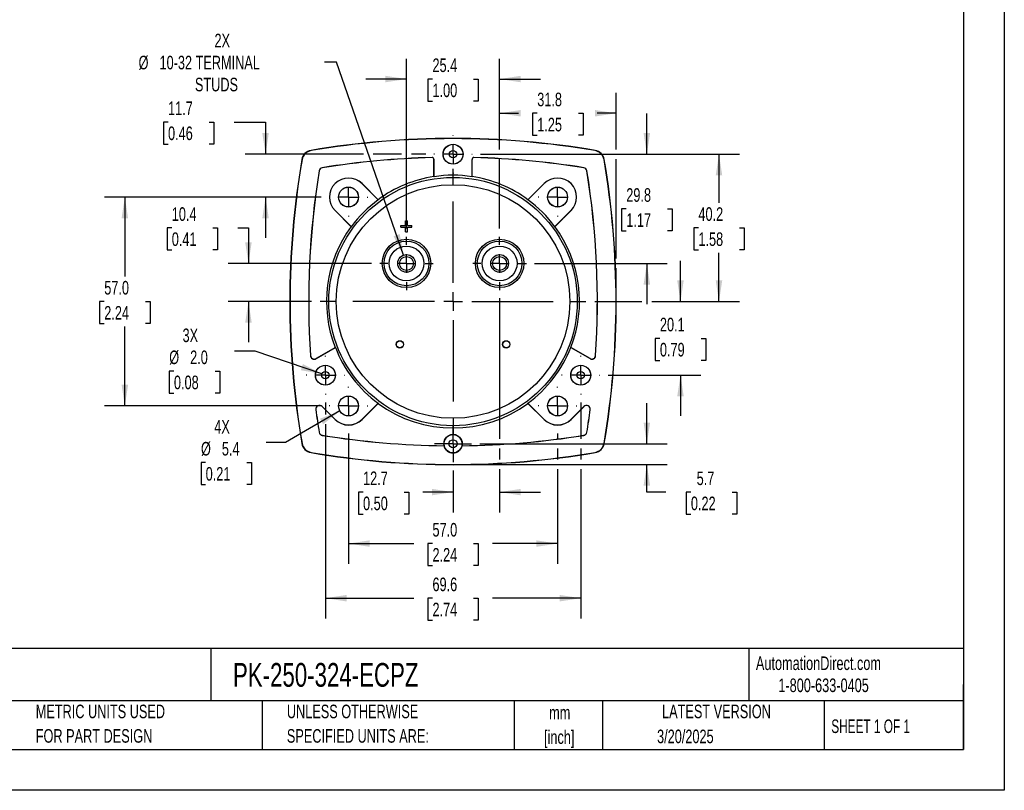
# Model space of a CAD drawing. Header units: millimetres. Extents: x 0 to 489, y 0 to 378.
# Tile 9 of 16: x 220 to 489, y 0 to 210. Entities that reach past the tile are written whole.
import ezdxf

# ---------------------------------------------------------------- set-up
doc = ezdxf.new("R2010")
doc.units = ezdxf.units.MM
doc.header["$LTSCALE"] = 1.75
doc.linetypes.add('CENTERX2', pattern=[20.32, 12.7, -2.54, 2.54, -2.54])
doc.layers.add('CENTER', color=40, linetype='CENTERX2')
doc.layers.add('DIMENSIONS', color=140, linetype='Continuous', lineweight=25)
doc.layers.add('TEXT', color=140, linetype='Continuous', lineweight=25)
doc.styles.add('SLDTEXTSTYLE0', font='TXT', dxfattribs={"width": 0.7})
doc.styles.add('SLDTEXTSTYLE1', font='TXT', dxfattribs={"width": 0.65})
doc.dimstyles.new('SLDDIMSTYLE0', dxfattribs={"dimtxt": 3.776514, "dimasz": 5.7785, "dimexe": 0, "dimexo": 0.0625, "dimgap": 0.944128, "dimtad": 0, "dimtih": 1, "dimtoh": 1, "dimrnd": 1e-09, "dimzin": 4, "dimdsep": 46, "dimtxsty": 'SLDTEXTSTYLE0', "dimsah": 1, "dimcen": 0.09, "dimadec": 0, "dimazin": 1, "dimtfac": 1, "dimtofl": 0, "dimtmove": 0, "dimatfit": 3, "dimfxl": 0, "dimfrac": 2, "dimtolj": 1, "dimtzin": 12, "dimarcsym": 0})
doc.dimstyles.new('SLDDIMSTYLE2', dxfattribs={"dimtxt": 3.776514, "dimasz": 5.7785, "dimexe": 0, "dimexo": 0.0625, "dimgap": 0.944128, "dimtad": 0, "dimtih": 1, "dimtoh": 1, "dimrnd": 1e-09, "dimzin": 12, "dimdsep": 46, "dimtxsty": 'SLDTEXTSTYLE0', "dimsah": 1, "dimcen": 0.09, "dimadec": 0, "dimazin": 3, "dimtfac": 1, "dimtmove": 0, "dimatfit": 0, "dimfxl": 0, "dimfrac": 2, "dimtolj": 1, "dimtzin": 12, "dimarcsym": 0})
doc.dimstyles.new('SLDDIMSTYLE3', dxfattribs={"dimtxt": 3.776514, "dimasz": 5.7785, "dimexe": 0, "dimexo": 0.0625, "dimgap": 0.944128, "dimtad": 0, "dimtih": 1, "dimtoh": 1, "dimrnd": 1e-09, "dimzin": 12, "dimdsep": 46, "dimtxsty": 'SLDTEXTSTYLE0', "dimsah": 1, "dimcen": 0.09, "dimadec": 0, "dimazin": 3, "dimtfac": 1, "dimtofl": 0, "dimtmove": 0, "dimatfit": 3, "dimfxl": 0, "dimfrac": 2, "dimtolj": 1, "dimtzin": 12, "dimarcsym": 0})
doc.dimstyles.new('SLDDIMSTYLE4', dxfattribs={"dimtxt": 3.776514, "dimasz": 5.7785, "dimexe": 0, "dimexo": 0.0625, "dimgap": 0.944128, "dimtad": 0, "dimtih": 1, "dimtoh": 1, "dimrnd": 1e-09, "dimzin": 12, "dimdsep": 46, "dimtxsty": 'SLDTEXTSTYLE0', "dimsah": 1, "dimcen": 0, "dimadec": 0, "dimazin": 3, "dimtfac": 1, "dimtofl": 0, "dimtmove": 0, "dimatfit": 3, "dimfxl": 0, "dimfrac": 2, "dimtolj": 1, "dimtzin": 12, "dimarcsym": 0})
doc.dimstyles.new('SLDDIMSTYLE5', dxfattribs={"dimtxt": 3.776514, "dimasz": 5.7785, "dimexe": 0, "dimexo": 0.0625, "dimgap": 0.944128, "dimtad": 0, "dimtih": 1, "dimtoh": 1, "dimrnd": 1e-09, "dimzin": 12, "dimdsep": 46, "dimtxsty": 'SLDTEXTSTYLE0', "dimsah": 1, "dimcen": 0, "dimadec": 0, "dimazin": 3, "dimtfac": 1, "dimtofl": 0, "dimtmove": 0, "dimatfit": 3, "dimfxl": 0, "dimfrac": 2, "dimtolj": 1, "dimtzin": 12, "dimarcsym": 0})
doc.dimstyles.new('SLDDIMSTYLE6', dxfattribs={"dimtxt": 3.776514, "dimasz": 5.7785, "dimexe": 0, "dimexo": 0.0625, "dimgap": 0.944128, "dimtad": 0, "dimtih": 1, "dimtoh": 1, "dimrnd": 1e-09, "dimzin": 4, "dimdsep": 46, "dimtxsty": 'SLDTEXTSTYLE0', "dimsah": 1, "dimcen": 0, "dimadec": 0, "dimazin": 1, "dimtfac": 1, "dimtofl": 0, "dimtmove": 0, "dimatfit": 3, "dimfxl": 0, "dimfrac": 2, "dimtolj": 1, "dimtzin": 12, "dimarcsym": 0})

# ---------------------------------------------------------------- blocks, each defined once
blk = doc.blocks.new('SW_NOTE_0')
at = {"layer": 'TEXT', "color": 0, "linetype": 'CENTERX2', "lineweight": 18, "char_height": 3.2375, "attachment_point": 1, "style": 'SLDTEXTSTYLE0'}
for s, insert in [('SIFAM TINSLEY SMART LOOK PANEL METER, 3.5IN ANALOG DIAL DISPLAY, 0-150A DC, VOLTAGE INPUT, SHUNT', (0, 4.17)), ('RATED, MOVING COIL, ROUND 3-HOLE MOUNT', (0, -1.69))]:
    blk.add_mtext(s, dxfattribs=dict(at, insert=insert))
blk = doc.blocks.new('SW_NOTE_0_1')
at = {"layer": 'TEXT', "color": 0, "linetype": 'CENTERX2', "lineweight": 18, "char_height": 3.704, "attachment_point": 2, "style": 'SLDTEXTSTYLE0'}
for s, insert in [('mm', (4.98, 4.77)), ('[inch]', (4.83, -1.91))]:
    blk.add_mtext(s, dxfattribs=dict(at, insert=insert))
blk = doc.blocks.new('SW_NOTE_0_2')
at = {"layer": 'TEXT', "color": 0, "linetype": 'CENTERX2', "lineweight": 18, "char_height": 3.7042, "attachment_point": 1, "style": 'SLDTEXTSTYLE0'}
for s, insert in [('UNLESS OTHERWISE', (0, 4.77)), ('SPECIFIED UNITS ARE:', (0, -1.91))]:
    blk.add_mtext(s, dxfattribs=dict(at, insert=insert))
blk = doc.blocks.new('SW_NOTE_0_6')
at = {"layer": 'TEXT', "color": 0, "linetype": 'CENTERX2', "lineweight": 18, "char_height": 3.7042, "attachment_point": 1, "style": 'SLDTEXTSTYLE0'}
for s, insert in [('METRIC UNITS USED', (0, 4.77)), ('FOR PART DESIGN', (0, -1.91))]:
    blk.add_mtext(s, dxfattribs=dict(at, insert=insert))
blk = doc.blocks.new('_D_11')
at = {"layer": 'DIMENSIONS'}
for p, q in [((325.93, 153.29), (325.93, 199.65)), ((351.33, 174.91), (351.33, 199.65)), ((325.93, 194.09), (314.82, 194.09)), ((333.02, 194.09), (331.75, 194.09)), ((331.75, 194.09), (331.75, 188.09)), ((344.24, 194.09), (345.51, 194.09)), ((345.51, 194.09), (345.51, 188.09)), ((351.33, 194.09), (362.44, 194.09)), ((331.75, 188.09), (333.02, 188.09)), ((345.51, 188.09), (344.24, 188.09)), ((351.33, 153.29), (351.33, 172.25))]:
    blk.add_line(p, q, dxfattribs=at)
for points in [[(325.93, 194.09), (320.15, 194.98), (320.15, 193.2)], [(351.33, 194.09), (357.11, 193.2), (357.11, 194.98)]]:
    blk.add_solid(points, dxfattribs=at)
at = {"layer": 'DIMENSIONS', "char_height": 3.704, "attachment_point": 1, "style": 'SLDTEXTSTYLE0'}
for s, insert in [('25.4', (333.02, 199.71)), ('1.00', (333.02, 192.87))]:
    blk.add_mtext(s, dxfattribs=dict(at, insert=insert))
blk = doc.blocks.new('_D_12')
at = {"layer": 'DIMENSIONS'}
for p, q in [((351.33, 174.91), (351.33, 190.3)), ((383.08, 174.91), (383.08, 190.3)), ((351.33, 184.75), (356.48, 184.75)), ((361.59, 184.75), (360.32, 184.75)), ((360.32, 184.75), (360.32, 178.74)), ((372.82, 184.75), (374.08, 184.75)), ((374.08, 184.75), (374.08, 178.74)), ((383.08, 184.75), (377.93, 184.75)), ((360.32, 178.74), (361.59, 178.74)), ((374.08, 178.74), (372.82, 178.74)), ((351.33, 153.29), (351.33, 172.25)), ((383.08, 145.11), (383.08, 172.25)), ((383.08, 135.6), (383.08, 142.45))]:
    blk.add_line(p, q, dxfattribs=at)
for points in [[(351.33, 184.75), (357.11, 183.86), (357.11, 185.64)], [(383.08, 184.75), (377.3, 185.64), (377.3, 183.86)]]:
    blk.add_solid(points, dxfattribs=at)
at = {"layer": 'DIMENSIONS', "char_height": 3.704, "attachment_point": 1, "style": 'SLDTEXTSTYLE0'}
for s, insert in [('31.8', (361.59, 190.37)), ('1.25', (361.59, 183.52))]:
    blk.add_mtext(s, dxfattribs=dict(at, insert=insert))
blk = doc.blocks.new('_D_13')
at = {"layer": 'DIMENSIONS'}
for p, q in [((346.09, 173.58), (416.7, 173.58)), ((411.15, 173.58), (411.15, 160.33)), ((405.54, 153.48), (404.27, 153.48)), ((404.27, 153.48), (404.27, 147.48)), ((416.76, 153.48), (418.03, 153.48)), ((418.03, 153.48), (418.03, 147.48)), ((404.27, 147.48), (405.54, 147.48)), ((411.15, 133.38), (411.15, 146.63)), ((418.03, 147.48), (416.76, 147.48)), ((377.26, 133.38), (390.15, 133.38)), ((392.82, 133.38), (416.7, 133.38))]:
    blk.add_line(p, q, dxfattribs=at)
for points in [[(411.15, 173.58), (410.26, 167.8), (412.04, 167.8)], [(411.15, 133.38), (412.04, 139.16), (410.26, 139.16)]]:
    blk.add_solid(points, dxfattribs=at)
at = {"layer": 'DIMENSIONS', "char_height": 3.704, "attachment_point": 1, "style": 'SLDTEXTSTYLE0'}
for s, insert in [('40.2', (405.54, 159.1)), ('1.58', (405.54, 152.25))]:
    blk.add_mtext(s, dxfattribs=dict(at, insert=insert))
blk = doc.blocks.new('_D_14')
at = {"layer": 'DIMENSIONS'}
for p, q in [((391.48, 94.58), (391.48, 105.69)), ((345.91, 94.58), (397.04, 94.58)), ((340.85, 88.93), (397.04, 88.93)), ((391.48, 81.38), (391.48, 88.93)), ((396.68, 81.38), (391.48, 81.38)), ((403.49, 81.38), (402.22, 81.38)), ((402.22, 81.38), (402.22, 75.37)), ((414.71, 81.38), (415.98, 81.38)), ((415.98, 81.38), (415.98, 75.37)), ((402.22, 75.37), (403.49, 75.37)), ((415.98, 75.37), (414.71, 75.37))]:
    blk.add_line(p, q, dxfattribs=at)
for points in [[(391.48, 94.58), (392.37, 100.36), (390.59, 100.36)], [(391.48, 88.93), (390.59, 83.15), (392.37, 83.15)]]:
    blk.add_solid(points, dxfattribs=at)
at = {"layer": 'DIMENSIONS', "char_height": 3.704, "attachment_point": 1, "style": 'SLDTEXTSTYLE0'}
for s, insert in [('5.7', (405.06, 87)), ('0.22', (403.49, 80.15))]:
    blk.add_mtext(s, dxfattribs=dict(at, insert=insert))
blk = doc.blocks.new('_D_15')
at = {"layer": 'DIMENSIONS'}
for p, q in [((303.81, 105.82), (303.81, 102.57)), ((373.44, 105.8), (373.44, 95.91)), ((303.81, 99.9), (303.81, 46.87)), ((373.44, 93.25), (373.44, 90.26)), ((373.44, 87.6), (373.44, 46.87)), ((303.81, 52.43), (327.9, 52.43)), ((333.02, 52.43), (331.75, 52.43)), ((331.75, 52.43), (331.75, 46.43)), ((344.24, 52.43), (345.51, 52.43)), ((345.51, 52.43), (345.51, 46.43)), ((373.44, 52.43), (349.36, 52.43)), ((331.75, 46.43), (333.02, 46.43)), ((345.51, 46.43), (344.24, 46.43))]:
    blk.add_line(p, q, dxfattribs=at)
for points in [[(303.81, 52.43), (309.59, 51.54), (309.59, 53.32)], [(373.44, 52.43), (367.66, 53.32), (367.66, 51.54)]]:
    blk.add_solid(points, dxfattribs=at)
at = {"layer": 'DIMENSIONS', "char_height": 3.704, "attachment_point": 1, "style": 'SLDTEXTSTYLE0'}
for s, insert in [('69.6', (333.02, 58.05)), ('2.74', (333.02, 51.2))]:
    blk.add_mtext(s, dxfattribs=dict(at, insert=insert))
blk = doc.blocks.new('_D_16')
at = {"layer": 'DIMENSIONS'}
for p, q in [((260.91, 182.36), (259.64, 182.36)), ((259.64, 182.36), (259.64, 176.36)), ((272.13, 182.36), (273.4, 182.36)), ((273.4, 182.36), (273.4, 176.36)), ((278.94, 182.36), (287.5, 182.36)), ((287.5, 182.36), (287.5, 173.58)), ((259.64, 176.36), (260.91, 176.36)), ((273.4, 176.36), (272.13, 176.36)), ((314.22, 173.58), (281.94, 173.58)), ((324.6, 173.58), (316.89, 173.58)), ((331.17, 173.58), (327.26, 173.58)), ((302.65, 161.88), (281.94, 161.88)), ((287.5, 161.88), (287.5, 150.77))]:
    blk.add_line(p, q, dxfattribs=at)
for points in [[(287.5, 173.58), (288.39, 179.36), (286.61, 179.36)], [(287.5, 161.88), (286.61, 156.1), (288.39, 156.1)]]:
    blk.add_solid(points, dxfattribs=at)
at = {"layer": 'DIMENSIONS', "char_height": 3.704, "attachment_point": 1, "style": 'SLDTEXTSTYLE0'}
for s, insert in [('11.7', (260.91, 187.98)), ('0.46', (260.91, 181.14))]:
    blk.add_mtext(s, dxfattribs=dict(at, insert=insert))
blk = doc.blocks.new('_D_17')
at = {"layer": 'DIMENSIONS'}
for p, q in [((310.13, 97.4), (310.13, 61.78)), ((367.13, 97.4), (367.13, 95.91)), ((367.13, 93.25), (367.13, 90.26)), ((367.13, 87.6), (367.13, 61.78)), ((310.13, 67.33), (327.9, 67.33)), ((333.02, 67.33), (331.75, 67.33)), ((331.75, 67.33), (331.75, 61.33)), ((344.24, 67.33), (345.51, 67.33)), ((345.51, 67.33), (345.51, 61.33)), ((367.13, 67.33), (349.36, 67.33)), ((331.75, 61.33), (333.02, 61.33)), ((345.51, 61.33), (344.24, 61.33))]:
    blk.add_line(p, q, dxfattribs=at)
for points in [[(310.13, 67.33), (315.91, 66.45), (315.91, 68.22)], [(367.13, 67.33), (361.35, 68.22), (361.35, 66.45)]]:
    blk.add_solid(points, dxfattribs=at)
at = {"layer": 'DIMENSIONS', "char_height": 3.704, "attachment_point": 1, "style": 'SLDTEXTSTYLE0'}
for s, insert in [('57.0', (333.02, 72.95)), ('2.24', (333.02, 66.11))]:
    blk.add_mtext(s, dxfattribs=dict(at, insert=insert))
blk = doc.blocks.new('_D_18')
at = {"layer": 'DIMENSIONS'}
for p, q in [((351.33, 134.27), (351.33, 95.91)), ((351.33, 93.25), (351.33, 90.26)), ((338.63, 87.3), (338.63, 75.82)), ((351.33, 87.6), (351.33, 75.82)), ((314.09, 81.38), (312.83, 81.38)), ((312.83, 81.38), (312.83, 75.37)), ((325.32, 81.38), (326.58, 81.38)), ((326.58, 81.38), (326.58, 75.37)), ((338.63, 81.38), (330.43, 81.38)), ((351.33, 81.38), (362.44, 81.38)), ((312.83, 75.37), (314.09, 75.37)), ((326.58, 75.37), (325.32, 75.37))]:
    blk.add_line(p, q, dxfattribs=at)
for points in [[(338.63, 81.38), (332.85, 82.26), (332.85, 80.49)], [(351.33, 81.38), (357.11, 80.49), (357.11, 82.26)]]:
    blk.add_solid(points, dxfattribs=at)
at = {"layer": 'DIMENSIONS', "char_height": 3.704, "attachment_point": 1, "style": 'SLDTEXTSTYLE0'}
for s, insert in [('12.7', (314.09, 87)), ('0.50', (314.09, 80.15))]:
    blk.add_mtext(s, dxfattribs=dict(at, insert=insert))
blk = doc.blocks.new('_D_19')
at = {"layer": 'DIMENSIONS'}
for p, q in [((306.83, 198.67), (303.59, 198.67)), ((325.14, 146.05), (306.83, 198.67))]:
    blk.add_line(p, q, dxfattribs=at)
blk.add_solid([(325.14, 146.05), (324.08, 151.8), (322.4, 151.21)], dxfattribs=at)
at = {"layer": 'DIMENSIONS', "attachment_point": 1, "style": 'SLDTEXTSTYLE0'}
for s, insert, char_height in [('2X', (273.58, 206.45), 3.704), ('%%c', (252.88, 200.44), 3.704), ('10-32 TERMINAL', (258.59, 200.44), 3.7042), ('STUDS', (268.24, 194.44), 3.704)]:
    blk.add_mtext(s, dxfattribs=dict(at, insert=insert, char_height=char_height))
blk = doc.blocks.new('_D_20')
at = {"layer": 'DIMENSIONS'}
for p, q in [((307.77, 103.52), (292.9, 94.93)), ((292.9, 94.93), (287.71, 94.93)), ((271.17, 89.45), (269.9, 89.45)), ((269.9, 89.45), (269.9, 83.45)), ((282.39, 89.45), (283.66, 89.45)), ((283.66, 89.45), (283.66, 83.45)), ((269.9, 83.45), (271.17, 83.45)), ((283.66, 83.45), (282.39, 83.45))]:
    blk.add_line(p, q, dxfattribs=at)
blk.add_solid([(307.77, 103.52), (302.33, 101.4), (303.21, 99.86)], dxfattribs=at)
at = {"layer": 'DIMENSIONS', "char_height": 3.704, "attachment_point": 1, "style": 'SLDTEXTSTYLE0'}
for s, insert in [('4X', (273.52, 101.07)), ('%%c', (269.89, 95.07)), ('5.4', (275.59, 95.07)), ('0.21', (271.17, 88.22))]:
    blk.add_mtext(s, dxfattribs=dict(at, insert=insert))
blk = doc.blocks.new('_D_21')
at = {"layer": 'DIMENSIONS'}
for p, q in [((391.48, 173.58), (391.48, 184.69)), ((346.09, 173.58), (397.04, 173.58)), ((385.87, 158.68), (384.6, 158.68)), ((384.6, 158.68), (384.6, 152.68)), ((397.09, 158.68), (398.36, 158.68)), ((398.36, 158.68), (398.36, 152.68)), ((384.6, 152.68), (385.87, 152.68)), ((398.36, 152.68), (397.09, 152.68)), ((360.84, 143.78), (397.04, 143.78)), ((391.48, 143.78), (391.48, 132.67))]:
    blk.add_line(p, q, dxfattribs=at)
for points in [[(391.48, 173.58), (392.37, 179.36), (390.59, 179.36)], [(391.48, 143.78), (390.59, 138), (392.37, 138)]]:
    blk.add_solid(points, dxfattribs=at)
at = {"layer": 'DIMENSIONS', "char_height": 3.704, "attachment_point": 1, "style": 'SLDTEXTSTYLE0'}
for s, insert in [('29.8', (385.87, 164.3)), ('1.17', (385.87, 157.45))]:
    blk.add_mtext(s, dxfattribs=dict(at, insert=insert))
blk = doc.blocks.new('_D_22')
at = {"layer": 'DIMENSIONS'}
for p, q in [((302.65, 161.88), (243.57, 161.88)), ((249.13, 161.88), (249.13, 140.23)), ((243.52, 133.38), (242.25, 133.38)), ((242.25, 133.38), (242.25, 127.38)), ((254.74, 133.38), (256.01, 133.38)), ((256.01, 133.38), (256.01, 127.38)), ((242.25, 127.38), (243.52, 127.38)), ((249.13, 104.88), (249.13, 126.53)), ((256.01, 127.38), (254.74, 127.38)), ((302.65, 104.88), (243.57, 104.88))]:
    blk.add_line(p, q, dxfattribs=at)
for points in [[(249.13, 161.88), (248.24, 156.1), (250.02, 156.1)], [(249.13, 104.88), (250.02, 110.66), (248.24, 110.66)]]:
    blk.add_solid(points, dxfattribs=at)
at = {"layer": 'DIMENSIONS', "char_height": 3.704, "attachment_point": 1, "style": 'SLDTEXTSTYLE0'}
for s, insert in [('57.0', (243.52, 139)), ('2.24', (243.52, 132.15))]:
    blk.add_mtext(s, dxfattribs=dict(at, insert=insert))
blk = doc.blocks.new('_D_23')
at = {"layer": 'DIMENSIONS'}
for p, q in [((261.93, 153.48), (260.66, 153.48)), ((260.66, 153.48), (260.66, 147.48)), ((273.15, 153.48), (274.42, 153.48)), ((274.42, 153.48), (274.42, 147.48)), ((279.96, 153.48), (282.84, 153.48)), ((282.84, 153.48), (282.84, 143.78)), ((260.66, 147.48), (261.93, 147.48)), ((274.42, 147.48), (273.15, 147.48)), ((316.42, 143.78), (277.28, 143.78)), ((299.99, 133.38), (277.28, 133.38)), ((282.84, 133.38), (282.84, 122.27))]:
    blk.add_line(p, q, dxfattribs=at)
for points in [[(282.84, 143.78), (283.73, 149.56), (281.95, 149.56)], [(282.84, 133.38), (281.95, 127.6), (283.73, 127.6)]]:
    blk.add_solid(points, dxfattribs=at)
at = {"layer": 'DIMENSIONS', "char_height": 3.704, "attachment_point": 1, "style": 'SLDTEXTSTYLE0'}
for s, insert in [('10.4', (261.93, 159.1)), ('0.41', (261.93, 152.25))]:
    blk.add_mtext(s, dxfattribs=dict(at, insert=insert))
blk = doc.blocks.new('_D_24')
at = {"layer": 'DIMENSIONS'}
for p, q in [((400.65, 133.38), (400.65, 144.49)), ((377.26, 133.38), (390.15, 133.38)), ((392.82, 133.38), (406.2, 133.38)), ((395.04, 123.33), (393.77, 123.33)), ((393.77, 123.33), (393.77, 117.33)), ((406.26, 123.33), (407.53, 123.33)), ((407.53, 123.33), (407.53, 117.33)), ((393.77, 117.33), (395.04, 117.33)), ((407.53, 117.33), (406.26, 117.33)), ((380.93, 113.28), (406.2, 113.28)), ((400.65, 113.28), (400.65, 102.17))]:
    blk.add_line(p, q, dxfattribs=at)
for points in [[(400.65, 133.38), (401.54, 139.16), (399.76, 139.16)], [(400.65, 113.28), (399.76, 107.5), (401.54, 107.5)]]:
    blk.add_solid(points, dxfattribs=at)
at = {"layer": 'DIMENSIONS', "char_height": 3.704, "attachment_point": 1, "style": 'SLDTEXTSTYLE0'}
for s, insert in [('20.1', (395.04, 128.95)), ('0.79', (395.04, 122.1))]:
    blk.add_mtext(s, dxfattribs=dict(at, insert=insert))
blk = doc.blocks.new('_D_25')
at = {"layer": 'DIMENSIONS'}
for p, q in [((284.65, 119.87), (279.06, 119.87)), ((302.87, 113.61), (284.65, 119.87)), ((262.52, 114.39), (261.25, 114.39)), ((261.25, 114.39), (261.25, 108.39)), ((273.74, 114.39), (275.01, 114.39)), ((275.01, 114.39), (275.01, 108.39)), ((261.25, 108.39), (262.52, 108.39)), ((275.01, 108.39), (273.74, 108.39))]:
    blk.add_line(p, q, dxfattribs=at)
blk.add_solid([(302.87, 113.61), (297.69, 116.33), (297.12, 114.64)], dxfattribs=at)
at = {"layer": 'DIMENSIONS', "char_height": 3.704, "attachment_point": 1, "style": 'SLDTEXTSTYLE0'}
for s, insert in [('3X', (264.87, 126.01)), ('%%c', (261.24, 120.01)), ('2.0', (266.94, 120.01)), ('0.08', (262.52, 113.16))]:
    blk.add_mtext(s, dxfattribs=dict(at, insert=insert))
blk = doc.blocks.new('SW_CENTERMARKSYMBOL_0')
at = {"layer": 'CENTER', "color": 0}
for p, q in [((0, 5.08), (0, 36.41)), ((-5.08, 0), (-36.41, 0)), ((0, 0), (-2.54, 0)), ((0, 0), (0, 2.54)), ((0, 0), (0, -2.54)), ((0, 0), (2.54, 0)), ((5.08, 0), (36.41, 0)), ((0, -5.08), (0, -36.41))]:
    blk.add_line(p, q, dxfattribs=at)
blk = doc.blocks.new('SW_CENTERMARKSYMBOL_1')
at = {"layer": 'CENTER', "color": 0}
for p, q in [((0, 5.08), (0, 7.29)), ((-5.08, 0), (-7.29, 0)), ((0, 0), (-2.54, 0)), ((0, 0), (0, 2.54)), ((0, 0), (0, -2.54)), ((0, 0), (2.54, 0)), ((5.08, 0), (7.29, 0)), ((0, -5.08), (0, -7.29))]:
    blk.add_line(p, q, dxfattribs=at)
blk = doc.blocks.new('SW_CENTERMARKSYMBOL_2')
at = {"layer": 'CENTER', "color": 0}
for p, q in [((0, 5.08), (0, 7.29)), ((-5.08, 0), (-7.29, 0)), ((0, 0), (-2.54, 0)), ((0, 0), (0, 2.54)), ((0, 0), (0, -2.54)), ((0, 0), (2.54, 0)), ((5.08, 0), (7.29, 0)), ((0, -5.08), (0, -7.29))]:
    blk.add_line(p, q, dxfattribs=at)
blk = doc.blocks.new('SW_CENTERMARKSYMBOL_3')
at = {"layer": 'CENTER', "color": 0}
for p, q in [((0, 5.08), (0, 5.26)), ((-5.08, 0), (-5.26, 0)), ((0, 0), (-2.54, 0)), ((0, 0), (0, 2.54)), ((0, 0), (0, -2.54)), ((0, 0), (2.54, 0)), ((5.08, 0), (5.26, 0)), ((0, -5.08), (0, -5.26))]:
    blk.add_line(p, q, dxfattribs=at)
blk = doc.blocks.new('SW_CENTERMARKSYMBOL_4')
at = {"layer": 'CENTER', "color": 0}
for p, q in [((0, 5.08), (0, 5.24)), ((-5.08, 0), (-5.24, 0)), ((0, 0), (-2.54, 0)), ((0, 0), (0, 2.54)), ((0, 0), (0, -2.54)), ((0, 0), (2.54, 0)), ((5.08, 0), (5.24, 0)), ((0, -5.08), (0, -5.24))]:
    blk.add_line(p, q, dxfattribs=at)
blk = doc.blocks.new('SW_CENTERMARKSYMBOL_5')
at = {"layer": 'CENTER', "color": 0}
for p, q in [((0, 5.08), (0, 5.26)), ((-5.08, 0), (-5.26, 0)), ((0, 0), (-2.54, 0)), ((0, 0), (0, 2.54)), ((0, 0), (0, -2.54)), ((0, 0), (2.54, 0)), ((5.08, 0), (5.26, 0)), ((0, -5.08), (0, -5.26))]:
    blk.add_line(p, q, dxfattribs=at)
blk = doc.blocks.new('SW_CENTERMARKSYMBOL_6')
at = {"layer": 'CENTER', "color": 0}
for p, q in [((0, 5.08), (0, 5.26)), ((-5.08, 0), (-5.26, 0)), ((0, 0), (-2.54, 0)), ((0, 0), (0, 2.54)), ((0, 0), (0, -2.54)), ((0, 0), (2.54, 0)), ((5.08, 0), (5.26, 0)), ((0, -5.08), (0, -5.26))]:
    blk.add_line(p, q, dxfattribs=at)
blk = doc.blocks.new('SW_CENTERMARKSYMBOL_7')
at = {"layer": 'CENTER', "color": 0}
for p, q in [((0, 5.08), (0, 5.24)), ((-5.08, 0), (-5.24, 0)), ((0, 0), (-2.54, 0)), ((0, 0), (0, 2.54)), ((0, 0), (0, -2.54)), ((0, 0), (2.54, 0)), ((5.08, 0), (5.24, 0)), ((0, -5.08), (0, -5.24))]:
    blk.add_line(p, q, dxfattribs=at)
blk = doc.blocks.new('SW_CENTERMARKSYMBOL_8')
at = {"layer": 'CENTER', "color": 0}
for p, q in [((0, 5.08), (0, 5.26)), ((-5.08, 0), (-5.26, 0)), ((0, 0), (-2.54, 0)), ((0, 0), (0, 2.54)), ((0, 0), (0, -2.54)), ((0, 0), (2.54, 0)), ((5.08, 0), (5.26, 0)), ((0, -5.08), (0, -5.26))]:
    blk.add_line(p, q, dxfattribs=at)
blk = doc.blocks.new('SW_CENTERMARKSYMBOL_9')
at = {"layer": 'CENTER', "color": 0}
for p, q in [((0, 2.54), (0, 5.06)), ((-2.54, 0), (-5.06, 0)), ((0, 0), (-2.54, 0)), ((0, 0), (0, 2.54)), ((0, 0), (0, -2.54)), ((0, 0), (2.54, 0)), ((2.54, 0), (5.06, 0)), ((0, -2.54), (0, -5.06))]:
    blk.add_line(p, q, dxfattribs=at)
blk = doc.blocks.new('SW_CENTERMARKSYMBOL_10')
at = {"layer": 'CENTER', "color": 0}
for p, q in [((0, 5.08), (0, 5.26)), ((-5.08, 0), (-5.26, 0)), ((0, 0), (-2.54, 0)), ((0, 0), (0, 2.54)), ((0, 0), (0, -2.54)), ((0, 0), (2.54, 0)), ((5.08, 0), (5.26, 0)), ((0, -5.08), (0, -5.26))]:
    blk.add_line(p, q, dxfattribs=at)

msp = doc.modelspace()

# ---------------------------------------------------------------- linework, layer by layer
at = {"color": 7, "linetype": 'Continuous'}
for p, q in [((488.954, 377.83), (488.954, 0.005)), ((488.954, 0.005), (0.004, 0.005))]:
    msp.add_line(p, q, dxfattribs=at)
for p, q in [((299.913, 174.548), (299.902, 174.616)), ((377.345, 174.548), (377.357, 174.616)), ((297.393, 172.108), (297.461, 172.096)), ((332.916, 172.675), (332.917, 172.658)), ((333.447, 172.158), (333.429, 172.158)), ((333.429, 167.482), (333.429, 172.158)), ((333.447, 167.45), (333.447, 172.158)), ((343.812, 167.45), (343.812, 172.158)), ((343.829, 172.158), (343.812, 172.158)), ((343.829, 167.482), (343.829, 172.158)), ((344.342, 172.658), (344.342, 172.675)), ((379.797, 172.096), (379.865, 172.108)), ((302.955, 169.883), (302.952, 169.9)), ((374.306, 169.9), (374.303, 169.883)), ((302.109, 169.057), (302.126, 169.054)), ((333.447, 167.45), (333.429, 167.482)), ((343.829, 167.482), (343.812, 167.45)), ((375.132, 169.054), (375.149, 169.057)), ((313.806, 165.557), (313.794, 165.545)), ((318.203, 161.136), (313.794, 165.545)), ((313.806, 165.557), (318.192, 161.171)), ((359.055, 161.136), (363.464, 165.545)), ((359.066, 161.171), (363.452, 165.557)), ((363.464, 165.545), (363.452, 165.557)), ((318.192, 161.171), (318.203, 161.136)), ((359.055, 161.136), (359.066, 161.171)), ((306.464, 158.216), (306.452, 158.203)), ((310.838, 153.817), (306.452, 158.203)), ((310.874, 153.806), (306.464, 158.216)), ((366.385, 153.806), (370.794, 158.216)), ((370.806, 158.203), (366.42, 153.817)), ((370.806, 158.203), (370.794, 158.216)), ((310.874, 153.806), (310.838, 153.817)), ((324.429, 153.63), (324.429, 154.13)), ((324.429, 154.13), (325.679, 154.13)), ((324.429, 153.63), (325.679, 153.63)), ((325.679, 154.13), (325.679, 155.38)), ((325.679, 155.38), (326.179, 155.38)), ((325.679, 152.38), (325.679, 153.63)), ((326.179, 154.13), (326.179, 155.38)), ((326.179, 154.13), (327.429, 154.13)), ((326.179, 153.63), (327.429, 153.63)), ((326.179, 152.38), (326.179, 153.63)), ((327.429, 153.63), (327.429, 154.13)), ((366.42, 153.817), (366.385, 153.806)), ((325.679, 152.38), (326.179, 152.38)), ((301.262, 117.811), (306.496, 120.832)), ((306.533, 120.834), (301.271, 117.796)), ((306.496, 120.832), (306.533, 120.834)), ((370.726, 120.834), (370.763, 120.832)), ((375.987, 117.796), (370.726, 120.834)), ((370.763, 120.832), (375.996, 117.811)), ((299.747, 118.61), (299.765, 118.611)), ((377.494, 118.611), (377.511, 118.61)), ((301.262, 117.811), (301.271, 117.796)), ((375.987, 117.796), (375.996, 117.811)), ((302.931, 104.749), (302.918, 104.737)), ((306.452, 101.203), (302.918, 104.737)), ((302.931, 104.749), (306.464, 101.216)), ((313.794, 101.216), (318.203, 105.625)), ((318.192, 105.589), (313.806, 101.203)), ((318.203, 105.625), (318.192, 105.589)), ((359.066, 105.589), (359.055, 105.625)), ((359.055, 105.625), (363.464, 101.216)), ((359.066, 105.589), (363.452, 101.203)), ((370.794, 101.216), (374.328, 104.749)), ((374.34, 104.737), (370.806, 101.203)), ((374.34, 104.737), (374.328, 104.749)), ((301.22, 103.899), (301.202, 103.897)), ((376.038, 103.899), (376.056, 103.897)), ((306.464, 101.216), (306.452, 101.203)), ((313.794, 101.216), (313.806, 101.203)), ((363.452, 101.203), (363.464, 101.216)), ((370.794, 101.216), (370.806, 101.203)), ((302.126, 97.706), (302.109, 97.703)), ((302.952, 96.86), (302.955, 96.878)), ((374.303, 96.878), (374.306, 96.86)), ((375.149, 97.703), (375.132, 97.706)), ((297.461, 94.664), (297.393, 94.653)), ((336.186, 94.043), (336.172, 94.026)), ((341.087, 94.026), (341.073, 94.043)), ((379.797, 94.664), (379.865, 94.653)), ((299.913, 92.212), (299.902, 92.144)), ((377.345, 92.212), (377.357, 92.144))]:
    msp.add_line(p, q)
for centre, radius in [((338.629, 173.58), 2.719), ((338.629, 173.58), 2.7), ((338.629, 173.58), 1), ((338.629, 133.38), 33.873), ((338.629, 133.383), 31.873), ((310.129, 161.88), 2.719), ((310.129, 161.88), 2.7), ((367.129, 161.88), 2.719), ((367.129, 161.88), 2.7), ((325.929, 143.78), 6.611), ((351.329, 143.78), 6.611), ((325.929, 143.78), 6.1), ((325.929, 143.78), 4.75), ((351.329, 143.78), 6.1), ((351.329, 143.78), 4.75), ((325.929, 143.78), 2.4), ((325.929, 143.78), 1.9), ((351.329, 143.78), 2.4), ((351.329, 143.78), 1.9), ((324.129, 121.68), 1.015), ((324.129, 121.68), 0.95), ((353.129, 121.68), 1.015), ((353.129, 121.68), 0.95), ((303.815, 113.28), 2.719), ((303.815, 113.28), 2.7), ((373.443, 113.28), 2.719), ((373.443, 113.28), 2.7), ((303.815, 113.28), 1), ((373.443, 113.28), 1), ((310.129, 104.88), 2.719), ((310.129, 104.88), 2.7), ((367.129, 104.88), 2.719), ((367.129, 104.88), 2.7), ((338.629, 94.58), 2.5), ((338.629, 94.58), 1.1)]:
    msp.add_circle(centre, radius)
for centre, radius, start, end in [((338.629, -52.17), 230.069, 80.30927, 99.69073), ((338.629, -52.17), 230, 80.30927, 99.69073), ((300.418, 171.591), 3.069, 99.69073, 170.30927), ((300.418, 171.591), 3, 99.69073, 170.30927), ((376.84, 171.591), 3, 9.69073, 80.30927), ((376.84, 171.591), 3.069, 9.69073, 80.30927), ((524.179, 133.38), 230.069, 170.30927, 189.69073), ((524.179, 133.38), 230, 170.30927, 189.69073), ((338.629, -52.17), 224.917, 91.45549, 99.12688), ((338.629, -52.17), 224.9, 91.45549, 99.12688), ((332.929, 172.158), 0.517, 0, 91.4388), ((332.929, 172.158), 0.5, 0, 91.43822), ((344.329, 172.158), 0.517, 88.5612, 180), ((344.329, 172.158), 0.5, 88.56178, 180), ((338.629, -52.17), 224.917, 80.87312, 88.54451), ((338.629, -52.17), 224.9, 80.87312, 88.54451), ((153.079, 133.38), 230, 350.30927, 9.69073), ((153.079, 133.38), 230.069, 350.30927, 9.69073), ((303.114, 168.895), 1.017, 99.12688, 170.87312), ((303.114, 168.895), 1, 99.12688, 170.87312), ((374.144, 168.895), 1, 9.12688, 80.87312), ((374.144, 168.895), 1.017, 9.12688, 80.87312), ((524.179, 133.38), 224.917, 170.87312, 183.76525), ((524.179, 133.38), 224.9, 170.87312, 183.76525), ((310.129, 161.88), 5.2, 45, 225), ((310.129, 161.88), 5.183, 45, 225), ((338.629, 133.38), 34.497, 98.66981, 126.33019), ((338.629, 133.38), 34.462, 81.3507, 98.6493), ((338.629, 133.38), 34.497, 53.66981, 81.33019), ((367.129, 161.88), 5.2, 315, 135), ((367.129, 161.88), 5.183, 315, 135), ((153.079, 133.38), 224.9, 356.23475, 9.12688), ((153.079, 133.38), 224.917, 356.23475, 9.12688), ((338.629, 133.38), 34.462, 126.3507, 143.6493), ((338.629, 133.38), 34.462, 36.3507, 53.6493), ((338.629, 133.38), 34.497, 143.66981, 201.33019), ((338.629, 133.38), 34.497, 338.66981, 36.33019), ((338.629, 133.38), 34.462, 201.3507, 233.6493), ((338.629, 133.38), 34.462, 306.3507, 338.6493), ((300.762, 118.677), 1.017, 183.76533, 300), ((300.762, 118.677), 1, 183.76533, 300), ((376.496, 118.677), 1.017, 240, 356.23467), ((376.496, 118.677), 1, 240, 356.23467), ((302.211, 104.03), 1.017, 45, 187.53235), ((302.211, 104.03), 1, 45, 187.53235), ((338.629, 133.38), 34.497, 233.66981, 306.33019), ((375.047, 104.03), 1.017, 352.46765, 135), ((375.047, 104.03), 1, 352.46765, 135), ((524.179, 133.38), 224.917, 187.53235, 189.12688), ((524.179, 133.38), 224.9, 187.53235, 189.12688), ((153.079, 133.38), 224.9, 350.87312, 352.46765), ((153.079, 133.38), 224.917, 350.87312, 352.46765), ((310.129, 104.88), 5.2, 225, 315), ((310.129, 104.88), 5.183, 225, 315), ((367.129, 104.88), 5.2, 225, 315), ((367.129, 104.88), 5.183, 225, 315), ((303.114, 97.865), 1.017, 189.12688, 260.87312), ((303.114, 97.865), 1, 189.12688, 260.87312), ((338.629, 318.93), 224.917, 260.87312, 269.37395), ((338.629, 318.93), 224.9, 260.87312, 269.37748), ((338.629, 94.58), 2.502, 347.61143, 192.38857), ((338.629, 318.93), 224.9, 270.62252, 279.12688), ((338.629, 318.93), 224.917, 270.62605, 279.12688), ((374.144, 97.865), 1, 279.12688, 350.87312), ((374.144, 97.865), 1.017, 279.12688, 350.87312), ((300.418, 95.169), 3.069, 189.69073, 260.30927), ((300.418, 95.169), 3, 189.69073, 260.30927), ((338.629, 94.58), 2.519, 192.70446, 347.29554), ((376.84, 95.169), 3, 279.69073, 350.30927), ((376.84, 95.169), 3.069, 279.69073, 350.30927), ((338.629, 318.93), 230.069, 260.30927, 279.69073), ((338.629, 318.93), 230, 260.30927, 279.69073)]:
    msp.add_arc(centre, radius, start, end)
at = {"layer": 'TEXT'}
for p, q in [((477.837, 366.712), (477.837, 11.112)), ((477.837, 38.721), (11.112, 38.721)), ((272.578, 38.721), (272.578, 24.447)), ((419.257, 38.721), (419.257, 24.447)), ((477.837, 11.112), (477.837, 28.892)), ((477.837, 24.447), (11.112, 24.447)), ((286.615, 24.447), (286.615, 11.112)), ((355.293, 24.447), (355.293, 11.112)), ((379.421, 24.447), (379.421, 11.112)), ((439.86, 24.447), (439.86, 11.112)), ((11.112, 11.112), (477.837, 11.112))]:
    msp.add_line(p, q, dxfattribs=at)

# ---------------------------------------------------------------- block references
at = {"layer": 'CENTER'}
for name, p in [('SW_CENTERMARKSYMBOL_4', (338.629, 173.58)), ('SW_CENTERMARKSYMBOL_0', (338.629, 133.38)), ('SW_CENTERMARKSYMBOL_3', (310.129, 161.88)), ('SW_CENTERMARKSYMBOL_5', (367.129, 161.88)), ('SW_CENTERMARKSYMBOL_2', (325.929, 143.78)), ('SW_CENTERMARKSYMBOL_1', (351.329, 143.78)), ('SW_CENTERMARKSYMBOL_7', (303.815, 113.28)), ('SW_CENTERMARKSYMBOL_6', (373.443, 113.28)), ('SW_CENTERMARKSYMBOL_8', (310.129, 104.88)), ('SW_CENTERMARKSYMBOL_10', (367.129, 104.88)), ('SW_CENTERMARKSYMBOL_9', (338.629, 94.58))]:
    msp.add_blockref(name, p, dxfattribs=at)
at = {"layer": 'TEXT', "linetype": 'CENTERX2', "lineweight": 18}
for name, p in [('SW_NOTE_0', (13.323, 31.681)), ('SW_NOTE_0_6', (224.837, 18.612)), ('SW_NOTE_0_2', (293.314, 18.612)), ('SW_NOTE_0_1', (362.751, 18.284))]:
    msp.add_blockref(name, p, dxfattribs=at)

# ---------------------------------------------------------------- texts
for s, insert, char_height, attachment_point, style in [('AutomationDirect.com', (421.216, 36.534), 3.70417, 1, 'SLDTEXTSTYLE0'), ('PK-250-324-ECPZ', (278.614, 34.751), 6.48229, 1, 'SLDTEXTSTYLE0'), ('1-800-633-0405', (427.335, 30.515), 3.70417, 1, 'SLDTEXTSTYLE0'), ('LATEST VERSION', (410.466, 23.387), 3.70417, 2, 'SLDTEXTSTYLE0'), ('SHEET 1 OF 1', (441.772, 19.34), 3.70417, 1, 'SLDTEXTSTYLE1'), ('3/20/2025', (401.978, 16.571), 3.7042, 2, 'SLDTEXTSTYLE0')]:
    msp.add_mtext(s, dxfattribs=dict(at, insert=insert, char_height=char_height, attachment_point=attachment_point, style=style))

# ---------------------------------------------------------------- dimensions: what is measured, and where the dimension line sits
at = {"layer": 'DIMENSIONS'}
dim = msp.add_diameter_dim_2p(p1=(326.718, 141.513), p2=(325.14, 146.047), text='2X\\P%%c10-32 TERMINAL\\PSTUDS', dimstyle='SLDDIMSTYLE4', override={"dimpost": '<>'}, dxfattribs=at)
dim.commit()
dim.dimension.update_dxf_attribs({"geometry": '_D_19', "text_midpoint": (276.846, 198.67), "dimtype": 163})
for base, p1, p2, dimstyle, picture, middle in [((351.329, 194.093), (325.929, 151.07), (351.329, 151.07), 'SLDDIMSTYLE2', '_D_11', (338.629, 194.093)), ((383.079, 184.747), (351.329, 151.07), (383.079, 133.38), 'SLDDIMSTYLE3', '_D_12', (367.204, 184.747)), ((338.629, 81.376), (351.329, 136.49), (338.629, 89.521), 'SLDDIMSTYLE2', '_D_18', (319.705, 81.376)), ((373.443, 52.43), (303.815, 108.04), (373.443, 108.021), 'SLDDIMSTYLE3', '_D_15', (338.629, 52.43)), ((367.129, 67.334), (310.129, 99.621), (367.129, 99.621), 'SLDDIMSTYLE0', '_D_17', (338.629, 67.334))]:
    dim = msp.add_linear_dim(base=base, p1=p1, p2=p2, dimstyle=dimstyle, dxfattribs=at)
    dim.commit()
    dim.dimension.update_dxf_attribs({"geometry": picture, "text_midpoint": middle, "dimtype": 160})
for base, p1, p2, dimstyle, picture, middle in [((287.5, 161.88), (333.389, 173.58), (304.87, 161.88), 'SLDDIMSTYLE2', '_D_16', (287.5, 182.364)), ((391.484, 173.58), (358.619, 143.78), (343.869, 173.58), 'SLDDIMSTYLE2', '_D_21', (391.484, 158.68)), ((411.148, 133.38), (343.869, 173.58), (375.042, 133.38), 'SLDDIMSTYLE3', '_D_13', (411.148, 153.48)), ((249.129, 104.88), (304.87, 161.88), (304.87, 104.88), 'SLDDIMSTYLE0', '_D_22', (249.129, 133.38)), ((282.84, 133.38), (318.639, 143.78), (302.216, 133.38), 'SLDDIMSTYLE2', '_D_23', (282.84, 153.48)), ((400.648, 133.38), (378.703, 113.28), (375.042, 133.38), 'SLDDIMSTYLE2', '_D_24', (400.648, 123.33)), ((391.484, 88.93), (343.688, 94.58), (338.629, 88.93), 'SLDDIMSTYLE2', '_D_14', (391.484, 81.376))]:
    dim = msp.add_linear_dim(base=base, p1=p1, p2=p2, angle=90, dimstyle=dimstyle, dxfattribs=at)
    dim.commit()
    dim.dimension.update_dxf_attribs({"geometry": picture, "text_midpoint": middle, "dimtype": 160})
for p1, p2, text, dimstyle, picture, middle in [((304.761, 112.955), (302.869, 113.605), '3X\\P<>', 'SLDDIMSTYLE6', '_D_25', (268.133, 117.39)), ((312.484, 106.24), (307.774, 103.521), '4X\\P<>', 'SLDDIMSTYLE5', '_D_20', (276.781, 92.451))]:
    dim = msp.add_diameter_dim_2p(p1=p1, p2=p2, text=text, dimstyle=dimstyle, dxfattribs=at)
    dim.commit()
    dim.dimension.update_dxf_attribs({"geometry": picture, "text_midpoint": middle, "dimtype": 163})

doc.saveas('drawing.dxf')
